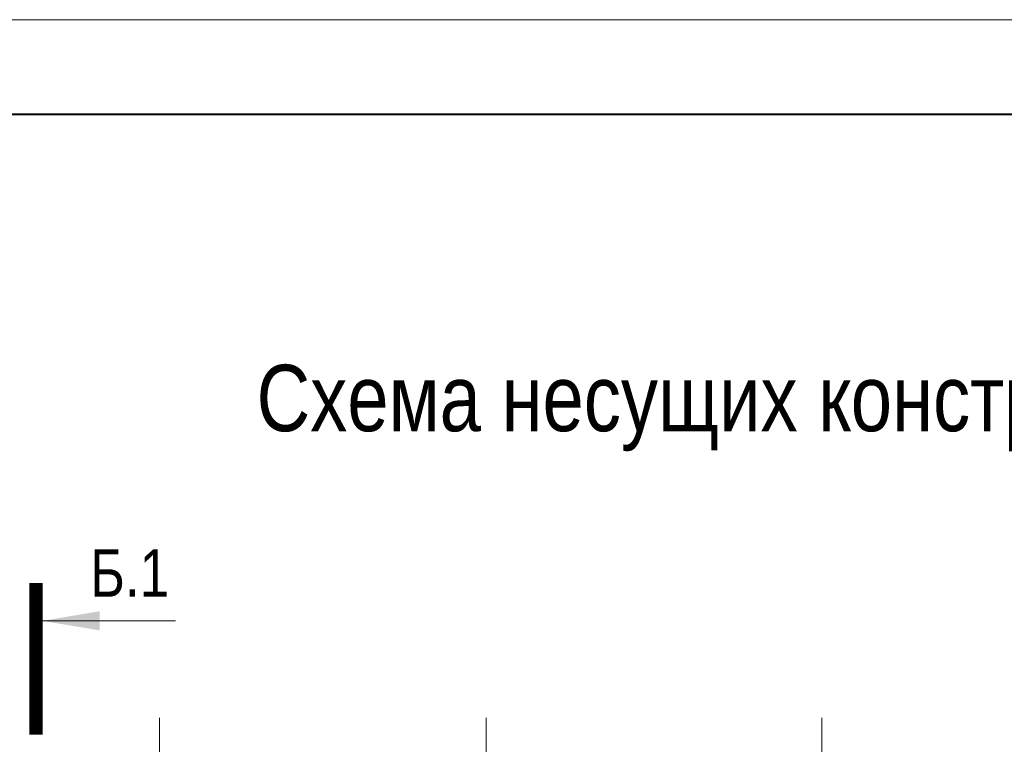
# Model space of a CAD drawing. Extents: x 26966 to 148137, y 549733 to 633733.
# Tile 21 of 29: x 61263 to 71639, y 626100 to 633733. Entities that reach past the tile are written whole.
import ezdxf
from ezdxf.enums import TextEntityAlignment as Align

# ---------------------------------------------------------------- set-up
doc = ezdxf.new("R2010")
doc.units = 0
doc.header["$LTSCALE"] = 1000
doc.header["$MEASUREMENT"] = 0
doc.linetypes.add('CENTER', pattern=[2, 1.25, -0.25, 0.25, -0.25])
for name, color, linetype, lineweight in [('СК-100-О(си)', 7, 'CENTER', 15), ('СК-200-Р(амка)', 7, 'Continuous', 40), ('СК-210-Р-РАМКА ЛИНИИ ТОНКИЕ', 7, 'Continuous', 15), ('СК-220-Р-РАМКА ТЕКСТ', 7, 'Continuous', 15), ('СК-300-Р(азмеры)', 7, 'Continuous', 20), ('СК-400-Т(екст)', 7, 'Continuous', 20), ('СК-500-С(ечения)', 5, 'Continuous', 40)]:
    doc.layers.add(name, color=color, linetype=linetype, lineweight=lineweight)
doc.styles.add('ARIAL_annotative', font='arial.ttf', dxfattribs={"width": 0.8, "height": 2.5})
doc.styles.add('RUSS', font='arial.ttf', dxfattribs={"width": 0.8})

# ---------------------------------------------------------------- blocks, each defined once
blk = doc.blocks.new('оси')
at = {"layer": 'СК-100-О(си)'}
for p, q in [((-28729.8, 18534.9), (-28729.8, -11023.5)), ((-25290.2, 18534.9), (-25290.2, -11023.5)), ((-21750, 18534.9), (-21750, -11023.5))]:
    blk.add_line(p, q, dxfattribs=at)
blk = doc.blocks.new('A$C858fb3ef')
at = {"layer": 'СК-300-Р(азмеры)'}
blk.add_blockref('оси', (0, 0), dxfattribs=at)
blk = doc.blocks.new('A$C573b34c5')
blk.add_blockref('A$C858fb3ef', (0, 0))
blk = doc.blocks.new('Сечение')
at = {"layer": 'СК-500-С(ечения)', "linetype": 'Continuous', "lineweight": 15, "ltscale": 100}
blk.add_line((-200, -35), (-200, -735), dxfattribs=at)
at = {"layer": 'СК-500-С(ечения)', "linetype": 'Continuous', "ltscale": 100, "const_width": 70}
blk.add_lwpolyline([(-400, 0), (400, 0)], dxfattribs=at)
at = {"layer": 'СК-500-С(ечения)', "linetype": 'Continuous', "ltscale": 100}
blk.add_solid([(-200, -35), (-250.3, -335.5), (-149.7, -335.5)], dxfattribs=at)
blk = doc.blocks.new('*U44')
at = {"layer": 'СК-400-Т(екст)', "ltscale": 100, "xscale": 0.01, "yscale": 0.01, "zscale": 0.01, "rotation": 89.99999999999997}
blk.add_blockref('Сечение', (0, -125.301), dxfattribs=at)
at = {"layer": 'СК-500-С(ечения)', "color": 0, "ltscale": 100, "style": 'ARIAL_annotative', "width": 0.8}
blk.add_attdef('НОМЕР_СЕЧЕНИЯ_1_1(НОМЕР_ЛИСТА)', text='', height=2.5, rotation=180, dxfattribs=at).set_placement((6.74, -1.226), align=Align.RIGHT)
blk.add_attdef('НОМЕР_СЕЧЕНИЯ_2_1(НОМЕР_ЛИСТА)', text='', height=2.5, rotation=180, dxfattribs=at).set_placement((6.74, -127.335), align=Align.BOTTOM_LEFT)

msp = doc.modelspace()

# ---------------------------------------------------------------- linework, layer by layer
at = {"layer": 'СК-200-Р(амка)'}
msp.add_line((144765.8, 632733), (30965.8, 632733), dxfattribs=at)
at = {"layer": 'СК-210-Р-РАМКА ЛИНИИ ТОНКИЕ'}
msp.add_line((26965.8, 633733), (145765.8, 633733), dxfattribs=at)

# ---------------------------------------------------------------- block references
at = {"layer": 'СК-300-Р(азмеры)'}
msp.add_blockref('A$C573b34c5', (91467.5, 607842.9), dxfattribs=at)
at = {"layer": 'СК-500-С(ечения)'}
ref = msp.add_blockref('*U44', (61433.2, 601939.9), dxfattribs=dict(at, xscale=-200, yscale=200, zscale=200, rotation=180))
ref.add_attrib('НОМЕР_СЕЧЕНИЯ_2_1(НОМЕР_ЛИСТА)', 'Б.1', dxfattribs={"color": 1, "ltscale": 100, "height": 500, "style": 'ARIAL_annotative', "width": 0.8}).set_placement((62005.4, 627904.8), align=Align.MIDDLE_LEFT)

# ---------------------------------------------------------------- texts
at = {"layer": 'СК-220-Р-РАМКА ТЕКСТ', "color": 7, "style": 'RUSS', "width": 0.8}
msp.add_text('Схема несущих конструкций 1-го этажа.', height=700, dxfattribs=at).set_placement((63759.5, 629397.7))

doc.saveas('drawing.dxf')
